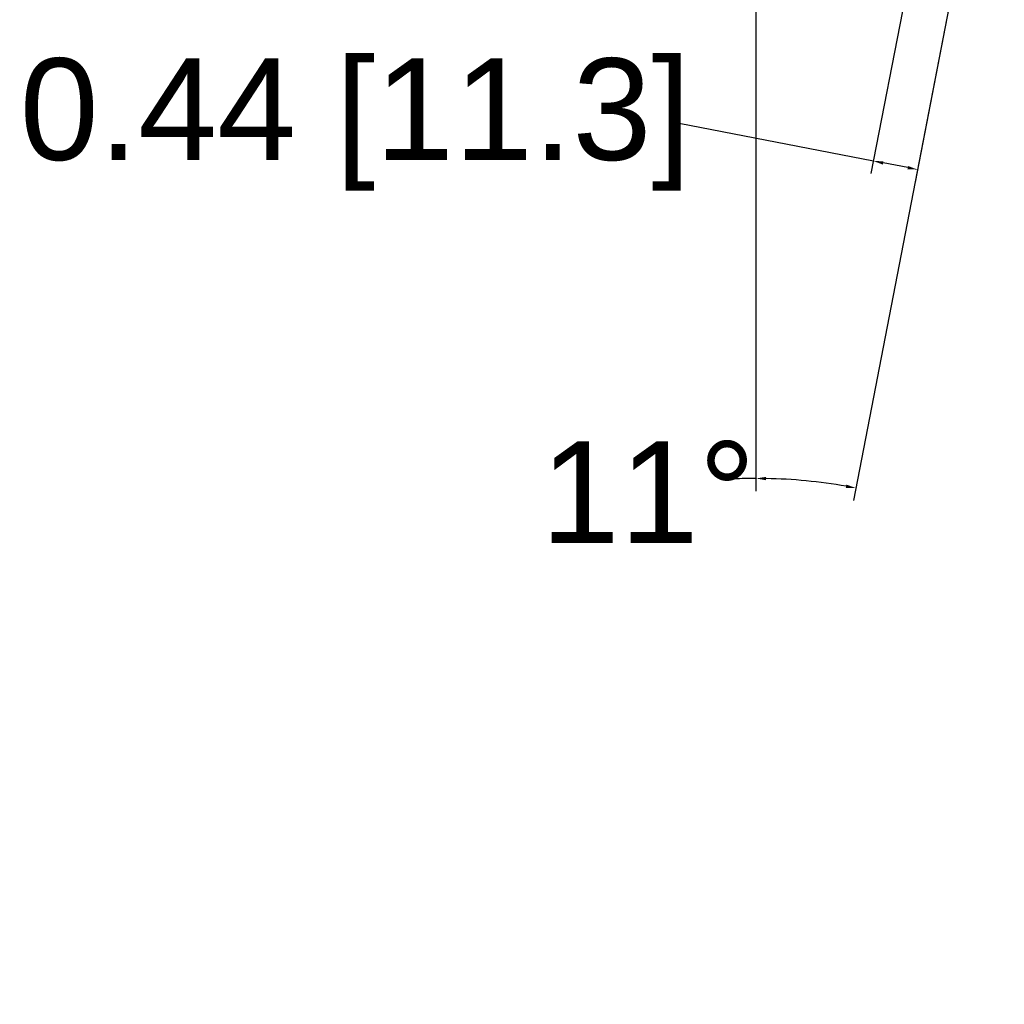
# Model space of a CAD drawing. Header units: inches. Extents: x 2.9 to 75, y -2.3 to 43.7.
# Tile 1 of 155: x 7.7 to 17.4, y -2.3 to 7.3. Entities that reach past the tile are written whole.
import ezdxf

# ---------------------------------------------------------------- set-up
doc = ezdxf.new("R2010")
doc.units = ezdxf.units.IN
doc.header["$MEASUREMENT"] = 0
doc.layers.add('Dimensions(ROSSANSI)', color=7, linetype='Continuous', lineweight=25)
doc.styles.add('DEFAULT-ROSSANSI', font='arial.ttf')
doc.dimstyles.new('DEFAULT-ROSSANSI', dxfattribs={"dimtxt": 1, "dimasz": 0.098425, "dimexe": 0.125, "dimexo": 0.0625, "dimgap": 0.031496, "dimtad": 0, "dimtih": 1, "dimtoh": 1, "dimrnd": 1e-08, "dimzin": 0, "dimdsep": 46, "dimtxsty": 'DEFAULT-ROSSANSI', "dimcen": 0.09, "dimdle": 0.393701, "dimclrd": 7, "dimclre": 7, "dimclrt": 179, "dimadec": 0, "dimazin": 0, "dimtfac": 1, "dimtofl": 0, "dimtmove": 0, "dimatfit": 3, "dimfxl": 1, "dimtolj": 1, "dimtzin": 0, "dimlwd": 25, "dimlwe": 25, "dimarcsym": 0})

# ---------------------------------------------------------------- blocks, each defined once
blk = doc.blocks.new('*D8')
at = {"layer": 'Defpoints', "color": 0}
for p in [(17.3594, 10.2801), (16.8971, 10.223), (16.5066, 5.8725)]:
    blk.add_point(p, dxfattribs=at)
at = {"layer": 'Dimensions(ROSSANSI)', "color": 7, "lineweight": 25}
for p, q in [((17.3475, 10.2188), (16.4829, 5.7497)), ((16.8852, 10.1616), (16.0479, 5.8339)), ((16.0717, 5.9566), (14.1612, 6.3262)), ((16.41, 5.8912), (16.1683, 5.9379))]:
    blk.add_line(p, q, dxfattribs=at)
at = {"layer": 'Dimensions(ROSSANSI)', "color": 7}
for points in [[(16.1714, 5.954), (16.1652, 5.9218), (16.0717, 5.9566)], [(16.4131, 5.9073), (16.4069, 5.8751), (16.5066, 5.8725)]]:
    blk.add_solid(points, dxfattribs=at)
at = {"layer": 'Dimensions(ROSSANSI)', "color": 179, "lineweight": 25, "insert": (7.6761, 6.9671), "char_height": 1, "attachment_point": 1, "style": 'DEFAULT-ROSSANSI'}
blk.add_mtext('\\A1;0.44 [11.3]', dxfattribs=at)
blk = doc.blocks.new('*D11')
at = {"layer": 'Defpoints', "color": 0}
for p in [(14.9174, 20.4942), (17.3594, 10.2801), (15.5749, 2.791), (14.9174, -2.3416)]:
    blk.add_point(p, dxfattribs=at)
at = {"layer": 'Dimensions(ROSSANSI)', "color": 7, "lineweight": 25}
for p, q in [((14.9174, 20.4317), (14.9174, 2.7079)), ((17.3475, 10.2188), (15.8766, 2.616))]:
    blk.add_line(p, q, dxfattribs=at)
for start, end in [(90, 92.41692), (80.13985, 88.91015)]:
    blk.add_arc((14.9174, -2.3416), 5.1745, start, end, dxfattribs=at)
at = {"layer": 'Dimensions(ROSSANSI)', "color": 7}
for points in [[(15.0157, 2.8156), (15.016, 2.8484), (14.9174, 2.8329)], [(15.8065, 2.7726), (15.8005, 2.7404), (15.9003, 2.7387)]]:
    blk.add_solid(points, dxfattribs=at)
at = {"layer": 'Dimensions(ROSSANSI)', "color": 179, "lineweight": 25, "insert": (12.8, 3.1978), "char_height": 1, "attachment_point": 1, "style": 'DEFAULT-ROSSANSI'}
blk.add_mtext('\\A1;11°', dxfattribs=at)

msp = doc.modelspace()

# ---------------------------------------------------------------- dimensions: what is measured, and where the dimension line sits
at = {"layer": 'Dimensions(ROSSANSI)', "color": 7, "lineweight": 25}
dim = msp.add_angular_dim_3p(base=(15.5749, 2.791), center=(14.9174, -2.3416), p1=(17.3594, 10.2801), p2=(14.9174, 20.4942), dimstyle='DEFAULT-ROSSANSI', override={"dimadec": 0, "dimtp": 0, "dimtm": 0, "dimtdec": 0}, dxfattribs=at)
dim.commit()
dim.dimension.update_dxf_attribs({"geometry": '*D11', "text_midpoint": (13.7339, 2.6958), "dimtype": 165})
dim = msp.add_linear_dim(base=(16.5066, 5.8725), p1=(16.8971, 10.223), p2=(17.3594, 10.2801), angle=169.05, dimstyle='DEFAULT-ROSSANSI', override={"dimdec": 2, "dimtp": 0, "dimtm": 0, "dimtdec": 2, "dimatfit": 2}, dxfattribs=at)
dim.commit()
dim.dimension.update_dxf_attribs({"geometry": '*D8', "text_midpoint": (10.9029, 6.3262), "dimtype": 160})

doc.saveas('drawing.dxf')
